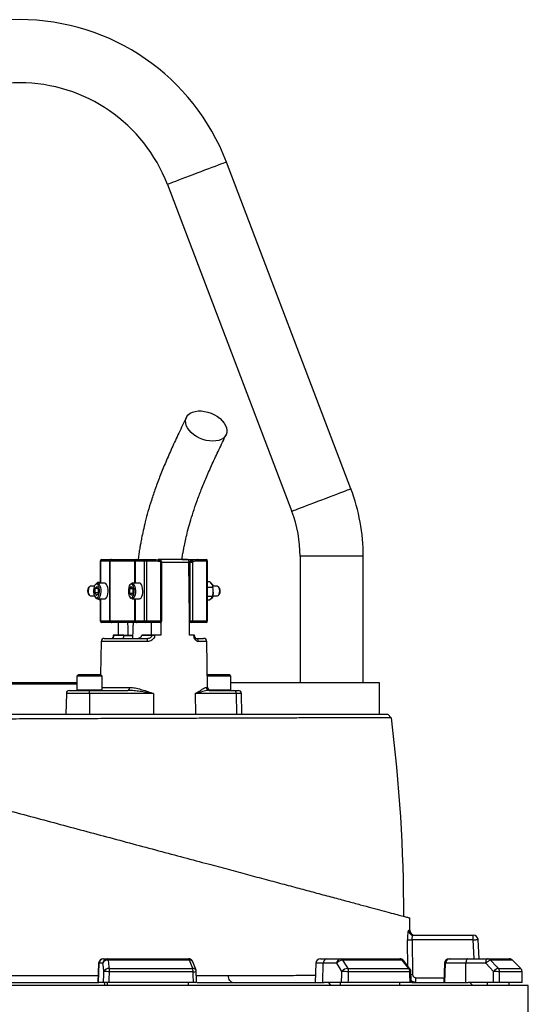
# Model space of a CAD drawing. Header units: millimetres. Extents: x 1568 to 5347, y 1283 to 6159.
# Tile 16 of 16: x 4418 to 5062, y 4911 to 6159. Entities that reach past the tile are written whole.
import ezdxf

# ---------------------------------------------------------------- set-up
doc = ezdxf.new("R2010")
doc.units = ezdxf.units.MM
doc.header["$LTSCALE"] = 2

msp = doc.modelspace()

# ---------------------------------------------------------------- linework, layer by layer
at = {"color": 7, "linetype": 'Continuous', "lineweight": 25}
for p, q in [((4837.2, 5564.2), (4679.5, 5978.4)), ((4604.8, 5950), (4762.4, 5535.8)), ((4772.9, 5478.9), (4772.9, 5318.9)), ((4852.9, 5318.9), (4852.9, 5478.9)), ((4519.9, 5472.9), (4519.9, 5444.9)), ((4531.8, 5472.9), (4520.1, 5472.9)), ((4521.9, 5474.9), (4533.6, 5474.9)), ((4532, 5472.9), (4531.8, 5472.9)), ((4531.8, 5396.9), (4531.8, 5472.9)), ((4563.8, 5472.9), (4532, 5472.9)), ((4532, 5472.9), (4532, 5396.9)), ((4533.6, 5474.9), (4533.9, 5474.9)), ((4533.9, 5474.9), (4565.3, 5474.9)), ((4564.2, 5472.9), (4563.8, 5472.9)), ((4575.9, 5472.9), (4564.2, 5472.9)), ((4565.3, 5474.9), (4566, 5474.9)), ((4566, 5474.9), (4577.7, 5474.9)), ((4578.5, 5472.9), (4575.9, 5472.9)), ((4575.9, 5396.9), (4575.9, 5472.9)), ((4577.7, 5474.9), (4588.6, 5474.9)), ((4578.5, 5472.9), (4578.5, 5396.9)), ((4589.5, 5472.9), (4578.5, 5472.9)), ((4630.4, 5474.9), (4594.1, 5474.9)), ((4596.7, 5396.9), (4596.7, 5471.5)), ((4597.8, 5396.9), (4597.8, 5471.5)), ((4623.5, 5474.9), (4642.8, 5474.9)), ((4633.9, 5471.5), (4632.1, 5470.5)), ((4632.1, 5470.5), (4632.1, 5470.9)), ((4633.9, 5396.9), (4633.9, 5471.5)), ((4633.9, 5471.5), (4636.5, 5471.5)), ((4634.9, 5473.3), (4634.8, 5473.3)), ((4636.5, 5471.5), (4636.5, 5396.9)), ((4642.8, 5474.9), (4653.8, 5474.9)), ((4654.7, 5472.9), (4643.7, 5472.9)), ((4654.7, 5396.9), (4654.7, 5472.9)), ((4655.8, 5396.9), (4655.8, 5472.9)), ((4506, 5440.2), (4505.1, 5439.1)), ((4512.4, 5440.9), (4507.2, 5440.9)), ((4513.1, 5438.2), (4515.4, 5440.6)), ((4514.2, 5443.7), (4513.4, 5442.7)), ((4517.3, 5437.2), (4515.4, 5440.6)), ((4515.7, 5444.7), (4516.8, 5446.2)), ((4525.5, 5444.9), (4516.2, 5444.9)), ((4516.8, 5446.2), (4519.9, 5446.2)), ((4556.9, 5437.6), (4559, 5440.6)), ((4558.2, 5443.7), (4557.3, 5442.7)), ((4561.1, 5437.9), (4559, 5440.6)), ((4569.5, 5444.9), (4560.2, 5444.9)), ((4658.6, 5446.3), (4655.8, 5446.3)), ((4658.6, 5446.3), (4661.4, 5442.8)), ((4662.3, 5442.7), (4661.5, 5443.7)), ((4662.2, 5440.8), (4662.1, 5441)), ((4668.5, 5440.9), (4662.1, 5440.9)), ((4670.6, 5439.1), (4669.7, 5440.2)), ((4505.1, 5430.6), (4506, 5429.6)), ((4507.2, 5428.9), (4512.4, 5428.9)), ((4513.1, 5438.2), (4512.9, 5432.5)), ((4512.9, 5432.5), (4514.9, 5429.1)), ((4517.1, 5432.5), (4512.9, 5432.5)), ((4516.8, 5438.2), (4513.1, 5438.2)), ((4517.1, 5431.5), (4514.9, 5429.1)), ((4517.3, 5437.2), (4517.1, 5431.5)), ((4556.9, 5437.6), (4557, 5431.8)), ((4561.1, 5437.6), (4556.9, 5437.6)), ((4557, 5431.8), (4559.2, 5429.1)), ((4561, 5431.8), (4557, 5431.8)), ((4561.2, 5432.2), (4559.2, 5429.1)), ((4561.1, 5437.9), (4561.2, 5432.2)), ((4662.5, 5439.2), (4655.8, 5439.2)), ((4661.8, 5427.8), (4655.8, 5427.8)), ((4661.9, 5428.2), (4662.2, 5429)), ((4662.1, 5428.9), (4668.5, 5428.9)), ((4669.7, 5429.6), (4670.6, 5430.6)), ((4513.4, 5427.1), (4514.2, 5426)), ((4516.2, 5424.9), (4525.5, 5424.9)), ((4518.7, 5423.5), (4516.3, 5424.9)), ((4518.7, 5423.5), (4519.9, 5423.5)), ((4519.9, 5424.9), (4519.9, 5396.9)), ((4557.3, 5427.1), (4558.2, 5426)), ((4560.2, 5424.9), (4569.5, 5424.9)), ((4657.3, 5423.4), (4655.8, 5423.4)), ((4657.3, 5423.4), (4660.4, 5425.6)), ((4661.5, 5426), (4662.3, 5427.1)), ((4520.1, 5396.9), (4531.8, 5396.9)), ((4533.6, 5394.9), (4521.9, 5394.9)), ((4531.8, 5396.9), (4532, 5396.9)), ((4532, 5396.9), (4563.8, 5396.9)), ((4533.9, 5394.9), (4533.6, 5394.9)), ((4565.3, 5394.9), (4533.9, 5394.9)), ((4542.8, 5378.9), (4543, 5394.9)), ((4563.8, 5396.9), (4564.2, 5396.9)), ((4564.2, 5396.9), (4575.9, 5396.9)), ((4566, 5394.9), (4565.3, 5394.9)), ((4577.7, 5394.9), (4566, 5394.9)), ((4575.9, 5396.9), (4578.5, 5396.9)), ((4595.8, 5394.9), (4577.7, 5394.9)), ((4578.5, 5396.9), (4596.7, 5396.9)), ((4596.5, 5395), (4596.6, 5378.9)), ((4632.9, 5378.9), (4632.7, 5396.9)), ((4632.7, 5396.9), (4633.9, 5396.9)), ((4635.7, 5394.9), (4632.7, 5394.9)), ((4633.9, 5396.9), (4636.5, 5396.9)), ((4653.8, 5394.9), (4635.7, 5394.9)), ((4636.5, 5396.9), (4654.7, 5396.9)), ((4536.4, 5378.9), (4536.4, 5378.8)), ((4536.8, 5378.9), (4536.8, 5378.8)), ((4549.6, 5378.9), (4536.8, 5378.9)), ((4536.8, 5378.8), (4549.6, 5378.8)), ((4549.6, 5378.9), (4549.6, 5378.8)), ((4549.6, 5378.9), (4555.1, 5378.9)), ((4560.7, 5378.1), (4549.6, 5378.1)), ((4572.3, 5378.8), (4572.3, 5378.9)), ((4585.1, 5378.9), (4572.3, 5378.9)), ((4572.3, 5378.8), (4585.1, 5378.8)), ((4585.1, 5378.8), (4585.1, 5378.9)), ((4588.8, 5378.9), (4588.8, 5378.8)), ((4596.6, 5378.9), (4588.8, 5378.9)), ((4638.3, 5378.9), (4632.9, 5378.9)), ((4638.3, 5378.8), (4638.3, 5378.9)), ((4638.9, 5378.9), (4638.3, 5378.9)), ((4639.3, 5378.8), (4639.3, 5378.9)), ((4521, 5370.9), (4520.3, 5328.8)), ((4525, 5374.9), (4579.7, 5374.9)), ((4530.7, 5375.1), (4530.7, 5374.9)), ((4532.4, 5375.1), (4532.4, 5374.9)), ((4536, 5375.1), (4536, 5374.9)), ((4540.6, 5375.1), (4540.6, 5374.9)), ((4640.8, 5374.9), (4650.7, 5374.9)), ((4642.6, 5374.9), (4642.6, 5375.1)), ((4655.7, 5312.8), (4654.7, 5370.9)), ((4492.3, 5328.9), (4490.3, 5326.9)), ((4492.3, 5328.9), (4493.6, 5328.9)), ((4493.6, 5328.9), (4520.3, 5328.9)), ((4522.3, 5326.9), (4520.3, 5328.9)), ((4655.4, 5328.9), (4655.4, 5328.8)), ((4655.4, 5328.9), (4656.7, 5328.9)), ((4656.7, 5328.9), (4683.4, 5328.9)), ((4685.4, 5326.9), (4683.4, 5328.9)), ((4490.3, 5316.9), (4167.9, 5316.9)), ((4169.9, 5318.9), (4490.3, 5318.9)), ((4490.3, 5326.9), (4490.3, 5309.7)), ((4491.8, 5326.9), (4490.3, 5326.9)), ((4522.3, 5326.9), (4491.8, 5326.9)), ((4522.3, 5309.7), (4522.3, 5326.9)), ((4685.4, 5326.9), (4655.4, 5326.9)), ((4685.4, 5309.7), (4685.4, 5326.9)), ((4685.4, 5318.9), (4872.9, 5318.9)), ((4872.9, 5318.9), (4872.9, 5278.9)), ((4476.9, 5304.9), (4476.4, 5278.9)), ((4480.9, 5308.9), (4506.1, 5308.9)), ((4506.1, 5308.9), (4554.8, 5308.9)), ((4587.4, 5304.9), (4506.1, 5304.9)), ((4506.1, 5304.9), (4506.1, 5278.9)), ((4587.4, 5304.9), (4587.4, 5278.9)), ((4640.2, 5304.9), (4640.5, 5278.9)), ((4692.1, 5304.9), (4640.2, 5304.9)), ((4658, 5308.9), (4689, 5308.9)), ((4689, 5308.9), (4694.8, 5308.9)), ((4692.1, 5304.9), (4692.4, 5278.9)), ((4699.3, 5278.9), (4698.8, 5304.9)), ((4888.4, 5274.3), (4883.8, 5278.9)), ((4888.4, 5274.3), (4888.4, 5274.3)), ((4911.9, 5004.9), (4911.9, 5020.6)), ((4914.9, 4992.9), (4915.4, 4948.8)), ((4992.2, 4992.9), (4914.9, 4992.9)), ((4916, 4998.9), (4992.2, 4998.9)), ((4992.2, 4992.9), (4992.2, 4998.9)), ((4998.1, 4993.2), (4999.4, 4968.9)), ((4523.8, 4968.9), (4524.3, 4968.9)), ((4524.3, 4968.9), (4528.9, 4968.9)), ((4528.9, 4968.9), (4631.5, 4968.9)), ((4632.9, 4967.1), (4529.7, 4967.1)), ((4798.7, 4968.9), (4806.7, 4968.9)), ((4806.7, 4968.9), (4824, 4968.9)), ((4824, 4968.9), (4899.1, 4968.9)), ((4902.3, 4967.1), (4826.7, 4967.1)), ((4912, 4956.1), (4903.8, 4966.6)), ((4961.8, 4968.9), (4962.9, 4968.9)), ((4962.9, 4968.9), (4984.9, 4968.9)), ((4984.9, 4968.9), (5010.2, 4968.9)), ((5010.2, 4968.9), (5037.6, 4968.9)), ((5041.8, 4967.1), (5014.2, 4967.1)), ((5052.3, 4956.6), (5041.9, 4967.1)), ((5052.3, 4956.6), (5041.9, 4967.1)), ((4517.8, 4963.1), (4516.9, 4938.9)), ((4517.5, 4938.9), (4518.4, 4963.1)), ((4523, 4963.1), (4518.4, 4963.1)), ((4531.2, 4956.6), (4636.9, 4956.6)), ((4641.1, 4954.5), (4637.1, 4965)), ((4792.7, 4963.1), (4791.8, 4938.9)), ((4801.5, 4938.9), (4802.1, 4963.1)), ((4819.4, 4963.1), (4802.1, 4963.1)), ((4833.2, 4956.6), (4910.6, 4956.6)), ((4955.8, 4963.1), (4955, 4938.9)), ((4956.1, 4938.9), (4957, 4963.1)), ((4982.9, 4963.1), (4957, 4963.1)), ((4982.6, 4938.9), (4982.9, 4963.1)), ((5008.1, 4963.1), (4982.9, 4963.1)), ((5023.9, 4956.6), (5052.2, 4956.6)), ((4637.5, 4952.4), (4531.5, 4952.4)), ((4911.9, 4952.4), (4834.3, 4952.4)), ((4919.4, 4938.9), (4919.4, 4944.9)), ((5053.9, 4952.4), (5025.5, 4952.4)), ((5061.9, 4934.9), (3773.9, 4934.9)), ((4317.6, 4938.9), (4518.1, 4938.9)), ((4524, 4938.9), (4518.1, 4938.9)), ((4524.8, 4938.9), (4525.5, 4934.9)), ((4528.9, 4934.9), (4528.9, 4938.9)), ((4637.9, 4938.9), (4531, 4938.9)), ((4631.5, 4934.9), (4631.5, 4938.9)), ((4642.7, 4938.9), (4803.5, 4938.9)), ((4825.5, 4938.9), (4803.5, 4938.9)), ((4808.7, 4938.9), (4811.3, 4934.9)), ((4824, 4934.9), (4824, 4938.9)), ((4912.2, 4938.9), (4834, 4938.9)), ((4899.1, 4934.9), (4899.1, 4938.9)), ((4914.4, 4938.9), (4985.6, 4938.9)), ((5017.7, 4938.9), (4985.6, 4938.9)), ((4987.9, 4938.9), (4991.7, 4934.9)), ((5010.2, 4934.9), (5010.2, 4938.9)), ((5054, 4938.9), (5025.4, 4938.9)), ((5037.6, 4934.9), (5037.6, 4938.9)), ((5061.9, 2814.9), (5061.9, 4934.9))]:
    msp.add_line(p, q, dxfattribs=at)
at = {"color": 8, "linetype": 'Continuous', "lineweight": 25}
for p, q in [((4812.9, 5478.9), (4772.9, 5478.9)), ((4852.9, 5478.9), (4812.9, 5478.9)), ((4520.1, 5472.9), (4519.9, 5472.9)), ((4520.1, 5472.9), (4520.1, 5444.9)), ((4563.8, 5444.9), (4563.8, 5472.9)), ((4564.2, 5472.9), (4564.2, 5444.9)), ((4596.7, 5471.5), (4597.8, 5471.5)), ((4632.1, 5470.9), (4597.8, 5470.9)), ((4655.8, 5472.9), (4654.7, 5472.9)), ((4520.1, 5424.9), (4520.1, 5396.9)), ((4563.8, 5396.9), (4563.8, 5424.9)), ((4564.2, 5424.9), (4564.2, 5396.9)), ((4519.9, 5396.9), (4520.1, 5396.9)), ((4596.7, 5396.9), (4597.8, 5396.9)), ((4654.7, 5396.9), (4655.8, 5396.9)), ((4549.6, 5378.8), (4560.9, 5378.8)), ((4579.2, 5370.9), (4521, 5370.9)), ((4654.7, 5370.9), (4644.2, 5370.9)), ((4506.1, 5304.9), (4476.9, 5304.9)), ((4490.3, 5309.7), (4491.8, 5309.7)), ((4491.8, 5309.7), (4522.3, 5309.7)), ((4522.3, 5312.8), (4556.6, 5312.8)), ((4654.1, 5312.8), (4655.7, 5312.8)), ((4657.3, 5309.7), (4685.4, 5309.7)), ((4698.8, 5304.9), (4692.1, 5304.9)), ((4993.4, 4968.9), (4992.2, 4992.9)), ((5041.8, 4967.1), (5041.9, 4967.1)), ((4518.4, 4963.1), (4517.8, 4963.1)), ((4802.1, 4963.1), (4792.7, 4963.1)), ((4957, 4963.1), (4955.8, 4963.1)), ((5052.2, 4956.6), (5052.3, 4956.6)), ((4919.4, 4944.9), (4955.2, 4944.9)), ((5053.9, 4952.4), (5054, 4952.4))]:
    msp.add_line(p, q, dxfattribs=at)
at = {"color": 8, "linetype": 'Continuous', "lineweight": 25, "flags": 128}
for points in [[(4679.5, 5978.4), (4679.4, 5978.4), (4678.5, 5978.1), (4677, 5977.5), (4674.9, 5976.7), (4672.3, 5975.7), (4669, 5974.4), (4665.3, 5973), (4661.2, 5971.5), (4656.8, 5969.8), (4652, 5968), (4647.1, 5966.1), (4642.2, 5964.2)], [(4642.2, 5964.2), (4637.2, 5962.3), (4632.3, 5960.5), (4627.6, 5958.7), (4623.1, 5957), (4619, 5955.4), (4615.3, 5954), (4612.1, 5952.8), (4609.4, 5951.7), (4607.3, 5950.9), (4605.8, 5950.4), (4605, 5950.1), (4604.8, 5950)], [(4837.2, 5564.2), (4837, 5564.1), (4836.1, 5563.8), (4834.7, 5563.3), (4832.6, 5562.5), (4829.9, 5561.4), (4826.6, 5560.2), (4822.9, 5558.8), (4818.8, 5557.2), (4814.4, 5555.5), (4809.7, 5553.8), (4804.8, 5551.9), (4799.8, 5550)], [(4799.8, 5550), (4794.8, 5548.1), (4789.9, 5546.2), (4785.2, 5544.4), (4780.7, 5542.7), (4776.6, 5541.2), (4772.9, 5539.8), (4769.7, 5538.5), (4767, 5537.5), (4764.9, 5536.7), (4763.4, 5536.2), (4762.6, 5535.8), (4762.4, 5535.8)], [(4596.7, 5471.5), (4596.8, 5471.9), (4596.8, 5472.3), (4596.9, 5472.6), (4596.8, 5472.9), (4596.7, 5473.1), (4596.6, 5473.3), (4596.6, 5473.3)], [(4639.3, 5378.8), (4639.3, 5378.8), (4639.2, 5378.8), (4639.1, 5378.8), (4638.9, 5378.8), (4638.7, 5378.8), (4638.3, 5378.8)], [(4913.4, 4948.8), (4914.3, 4948.8), (4915.4, 4948.8)]]:
    msp.add_lwpolyline(points, dxfattribs=at)
at = {"color": 7, "linetype": 'Continuous', "lineweight": 25, "flags": 128}
for points in [[(4662.4, 5624.8), (4658.3, 5625), (4654.1, 5625.7), (4649.8, 5626.9), (4645.7, 5628.6), (4641.8, 5630.6), (4638.3, 5633), (4635.1, 5635.7), (4632.4, 5638.6), (4630.3, 5641.6), (4628.8, 5644.7), (4628, 5647.7), (4627.8, 5650.7), (4628.3, 5653.5), (4629.5, 5656), (4631.3, 5658.2), (4633.7, 5660.1), (4636.6, 5661.5), (4640, 5662.5), (4643.7, 5663), (4647.7, 5663), (4651.9, 5662.5), (4656.1, 5661.5), (4660.3, 5660.1), (4664.3, 5658.2), (4668.1, 5656), (4671.5, 5653.5), (4674.4, 5650.7), (4676.8, 5647.7), (4678.6, 5644.7), (4679.8, 5641.6), (4680.3, 5638.6), (4680.1, 5635.7), (4679.3, 5633), (4677.8, 5630.6), (4675.7, 5628.6), (4673, 5626.9), (4669.8, 5625.7), (4666.3, 5625), (4662.4, 5624.8)], [(4577.7, 5474.9), (4577.8, 5474.8), (4578, 5474.7), (4578.1, 5474.5), (4578.3, 5474.3), (4578.4, 5474), (4578.5, 5473.6), (4578.5, 5473.3), (4578.5, 5472.9)], [(4588.6, 5474.9), (4588.8, 5474.8), (4589, 5474.7), (4589.1, 5474.5), (4589.2, 5474.3), (4589.3, 5474), (4589.4, 5473.6), (4589.5, 5473.3), (4589.5, 5472.9)], [(4596.6, 5473.3), (4596.5, 5473.3), (4596.3, 5473.3)], [(4632.7, 5396.9), (4632.7, 5402.1), (4632.1, 5470.5)], [(4634.9, 5473.3), (4635.1, 5473.3), (4635.3, 5473.3), (4635.5, 5473.1), (4635.7, 5472.9), (4636, 5472.6), (4636.2, 5472.3), (4636.4, 5471.9), (4636.5, 5471.5)], [(4643.7, 5472.9), (4643.7, 5473.3), (4643.6, 5473.6), (4643.5, 5474), (4643.4, 5474.3), (4643.3, 5474.5), (4643.2, 5474.7), (4643, 5474.8), (4642.8, 5474.9)], [(4654.7, 5472.9), (4654.6, 5473.3), (4654.6, 5473.6), (4654.5, 5474), (4654.4, 5474.3), (4654.3, 5474.5), (4654.1, 5474.7), (4654, 5474.8), (4653.8, 5474.9)], [(4507.2, 5440.9), (4507, 5440.9), (4506.1, 5440.3), (4505.4, 5439.2), (4504.9, 5437.5), (4504.6, 5435.5), (4504.7, 5433.4), (4505.1, 5431.5), (4505.7, 5430), (4506.5, 5429.1), (4507.2, 5428.9)], [(4518.8, 5434), (4518.8, 5436.5), (4518.4, 5438.8), (4517.8, 5440.9), (4517, 5442.5), (4516, 5443.4), (4515, 5443.7), (4513.9, 5443.2), (4513, 5442.1), (4512.2, 5440.4), (4511.7, 5438.2), (4511.4, 5435.8), (4511.5, 5433.3), (4511.8, 5430.9), (4512.4, 5428.8), (4513.2, 5427.3), (4514.2, 5426.3), (4515.3, 5426.1), (4516.3, 5426.5), (4517.3, 5427.7), (4518, 5429.4), (4518.6, 5431.5), (4518.8, 5434)], [(4514.2, 5443.7), (4515.2, 5444.6), (4516.4, 5444.9), (4517.5, 5444.4), (4518.5, 5443.2), (4519.4, 5441.4), (4520, 5439.2), (4520.4, 5436.6), (4520.4, 5433.8)], [(4529.7, 5433.8), (4529.7, 5436.6), (4529.4, 5439.2), (4528.7, 5441.4), (4527.9, 5443.2), (4526.8, 5444.4), (4525.7, 5444.9), (4525.5, 5444.9)], [(4562.8, 5435.2), (4562.6, 5437.7), (4562.1, 5439.9), (4561.4, 5441.7), (4560.5, 5443), (4559.5, 5443.6), (4558.4, 5443.5), (4557.4, 5442.7), (4556.5, 5441.3), (4555.9, 5439.3), (4555.5, 5437), (4555.4, 5434.5), (4555.5, 5432.1), (4556, 5429.8), (4556.8, 5428), (4557.7, 5426.7), (4558.7, 5426.1), (4559.7, 5426.2), (4560.8, 5427), (4561.6, 5428.4), (4562.3, 5430.4), (4562.7, 5432.7), (4562.8, 5435.2)], [(4558.2, 5443.7), (4558.6, 5444.1), (4559.7, 5444.8), (4560.9, 5444.7), (4562, 5443.9), (4562.9, 5442.4), (4563.7, 5440.4), (4564.2, 5437.9), (4564.4, 5435.3)], [(4573.7, 5435.3), (4573.5, 5437.9), (4573, 5440.4), (4572.3, 5442.4), (4571.3, 5443.9), (4570.2, 5444.7), (4569.5, 5444.9)], [(4671.1, 5435.1), (4670.9, 5437.1), (4670.4, 5438.9), (4669.7, 5440.2), (4668.9, 5440.8), (4668.5, 5440.9)], [(4520.4, 5433.8), (4520.1, 5431.2), (4519.6, 5428.8), (4518.8, 5426.9), (4517.8, 5425.6), (4516.6, 5424.9), (4515.5, 5425), (4514.4, 5425.8), (4514.2, 5426)], [(4525.5, 5424.9), (4526, 5424.9), (4527.1, 5425.6), (4528.1, 5426.9), (4528.9, 5428.8), (4529.5, 5431.2), (4529.7, 5433.8)], [(4564.4, 5435.3), (4564.3, 5432.6), (4563.9, 5430), (4563.2, 5427.8), (4562.3, 5426.2), (4561.2, 5425.2), (4560, 5424.9), (4558.9, 5425.3), (4558.2, 5426)], [(4569.5, 5424.9), (4570.5, 5425.2), (4571.6, 5426.2), (4572.5, 5427.8), (4573.2, 5430), (4573.6, 5432.6), (4573.7, 5435.3)], [(4668.5, 5428.9), (4669.1, 5429), (4669.9, 5429.8), (4670.5, 5431.2), (4670.9, 5433), (4671.1, 5435.1)], [(4661.5, 5426), (4660.5, 5425.2), (4659.5, 5424.9)], [(4555.1, 5378.9), (4555, 5388.4), (4554.9, 5394.9)], [(4578.5, 5396.9), (4578.5, 5396.5), (4578.5, 5396.1), (4578.4, 5395.8), (4578.3, 5395.5), (4578.1, 5395.2), (4578, 5395), (4577.8, 5394.9), (4577.7, 5394.9)], [(4584.5, 5394.9), (4584.5, 5388.4), (4584.4, 5378.9)], [(4595.8, 5394.9), (4596, 5394.9), (4596.1, 5395), (4596.3, 5395.2), (4596.4, 5395.5), (4596.5, 5395.8), (4596.6, 5396.1), (4596.6, 5396.5), (4596.7, 5396.9)], [(4635.7, 5394.9), (4635.8, 5394.9), (4636, 5395), (4636.2, 5395.2), (4636.3, 5395.5), (4636.4, 5395.8), (4636.5, 5396.1), (4636.5, 5396.5), (4636.5, 5396.9)], [(4653.8, 5394.9), (4654, 5394.9), (4654.1, 5395), (4654.3, 5395.2), (4654.4, 5395.5), (4654.5, 5395.8), (4654.6, 5396.1), (4654.6, 5396.5), (4654.7, 5396.9)], [(4556.6, 5312.8), (4556.6, 5312), (4556.5, 5311.3), (4556.3, 5310.6), (4556.1, 5310), (4555.8, 5309.5), (4555.5, 5309.2), (4555.1, 5308.9), (4554.8, 5308.9)], [(4909, 4992.8), (4909.2, 4992.8), (4909.6, 4992.8), (4910.2, 4992.8), (4910.9, 4992.8), (4911.8, 4992.8), (4912.8, 4992.8), (4913.8, 4992.9), (4914.9, 4992.9)], [(4992.2, 4992.9), (4993.3, 4992.9), (4994.5, 4993), (4995.5, 4993), (4996.4, 4993.1), (4997.1, 4993.1), (4997.7, 4993.2), (4998, 4993.2), (4998.1, 4993.2)], [(4529.7, 4967.1), (4529.6, 4967.5), (4529.6, 4967.9), (4529.5, 4968.2), (4529.4, 4968.4), (4529.3, 4968.6), (4529.2, 4968.8), (4529.1, 4968.8), (4528.9, 4968.9)], [(4529.7, 4967.1), (4530.9, 4958.6), (4531.2, 4956.6)], [(4636.9, 4956.6), (4633.7, 4965.1), (4632.9, 4967.1)], [(4826.7, 4967.1), (4831.9, 4958.6), (4833.2, 4956.6)], [(4910.6, 4956.6), (4903.9, 4965.1), (4902.3, 4967.1)], [(4984.9, 4968.9), (4984.5, 4968.8), (4984.1, 4968.4), (4983.8, 4967.9), (4983.5, 4967.2), (4983.2, 4966.3), (4983, 4965.3), (4982.9, 4964.2), (4982.9, 4963.1)], [(5008.1, 4963.1), (5008.2, 4964.2), (5008.3, 4965.3), (5008.5, 4966.3), (5008.7, 4967.2), (5009, 4967.9), (5009.4, 4968.4), (5009.8, 4968.8), (5010.2, 4968.9)], [(5014.2, 4967.1), (5022, 4958.6), (5023.9, 4956.6)], [(5052.2, 4956.6), (5043.8, 4965.1), (5041.8, 4967.1)], [(4524.5, 4952.6), (4523.8, 4957.7), (4523, 4963.1)], [(4825.8, 4952.6), (4822.7, 4957.7), (4819.4, 4963.1)], [(5017.8, 4952.6), (5013.1, 4957.7), (5008.1, 4963.1)], [(4641.9, 4938.8), (4641.8, 4942.2), (4641.5, 4952.6)], [(4687.3, 4938.9), (4686.4, 4939), (4685.5, 4939.5), (4684.6, 4940.3), (4683.9, 4941.4), (4683.2, 4942.7), (4682.7, 4944.3), (4682.3, 4946), (4682.2, 4947.7)], [(4913.6, 4938.7), (4913.6, 4942.2), (4913.3, 4952.5)], [(5054.1, 4938.6), (5054.1, 4942.1), (5054, 4952.4)]]:
    msp.add_lwpolyline(points, dxfattribs=at)
at = {"color": 7, "linetype": 'Continuous', "lineweight": 25}
for centre, radius, start, end in [((4417.9, 5878.9), 280, 20.8321, 159.1679), ((4417.9, 5878.9), 200, 20.8321, 159.1679), ((4612.9, 5478.9), 240, 0, 20.8321), ((4612.9, 5478.9), 160, 0, 20.8321), ((4521.9, 5472.9), 2, 90, 180), ((4522, 5473), 1.91, 92.9431, 182.6803), ((4533.7, 5473), 1.91, 92.9432, 182.6802), ((4533.9, 5472.9), 1.99, 90.2188, 180.2305), ((4565.6, 5473.1), 1.8, 100.073, 187.3856), ((4566.1, 5473), 1.91, 92.9431, 182.6801), ((4577.8, 5473), 1.91, 92.9431, 182.6805), ((4595.8, 5471.5), 2, 0, 67.9451), ((4635.7, 5471.5), 2, 112.0549, 115.6655), ((4653.8, 5472.9), 2, 0, 90), ((4659.2, 5442.1), 2.77, 35.2675, 84.0404), ((4659.6, 5440.1), 3.79, 12.3726, 71.4653), ((4642, 5434.9), 21, 356.1038, 16.0725), ((4511.9, 5434.9), 8.02, 148.2235, 211.7765), ((4659.4, 5429.9), 4.04, 290.3747, 345.6279), ((4643.7, 5434.5), 19.3, 343.4791, 357.1731), ((4664.8, 5435.4), 6.85, 357.1793, 32.6664), ((4664.4, 5434.5), 7.32, 328.2332, 4.3744), ((4521.9, 5396.9), 2, 180, 270), ((4522, 5396.8), 1.91, 177.327, 267.0428), ((4533.7, 5396.8), 1.91, 177.3271, 267.0427), ((4533.9, 5396.9), 1.99, 179.7763, 269.7675), ((4565.6, 5396.6), 1.8, 172.6231, 259.9119), ((4566.1, 5396.8), 1.91, 177.3272, 267.0428), ((4577.8, 5396.8), 1.91, 177.3268, 267.0428), ((4595.8, 5396.9), 2, 270, 0), ((4635.8, 5396.8), 1.91, 177.3272, 267.0428), ((4653.8, 5396.9), 2, 270, 0), ((4587, 5258), 120.9, 89.1273, 90.8727), ((4525, 5370.9), 4, 90, 179), ((4587.2, 5371.9), 8.01, 158.1856, 186.8407), ((4640.4, 5371.2), 3.71, 356.4171, 84.809), ((4650.7, 5370.9), 4, 1, 90), ((4480.9, 5304.9), 4, 90, 179), ((4491.1, 5309.7), 0.8, 180, 270), ((4657.5, 5305.9), 151.5, 178.8806, 180.3674), ((4521.5, 5309.7), 0.8, 270, 360), ((4658, 5312.8), 3.95, 180.2984, 269.3123), ((4659.7, 5312.9), 4, 181, 270), ((4684.6, 5309.7), 0.8, 270, 360), ((4688.5, 5305.3), 3.61, 354.3821, 81.7933), ((4694.8, 5304.9), 4, 1, 90), ((2904.2, 5023.9), 2000, 359.9636, 7.1916), ((4916, 5004.9), 5.99, 180.15, 269.8928), ((4917.9, 5004.9), 6, 180.0796, 269.6628), ((4992.2, 4992.9), 6, 3, 90), ((4523.8, 4962.9), 6, 90, 178), ((4524.3, 4962.9), 5.95, 90.4227, 178.4552), ((4529, 4962.9), 5.95, 90.4227, 178.4551), ((4529, 4960.7), 6.42, 83.7426, 158.5206), ((4631.5, 4962.9), 6, 20.5535, 90), ((4630.8, 4966.9), 2.12, 6.7389, 71.0132), ((4798.7, 4962.9), 6, 90, 178), ((4807.5, 4963.5), 5.38, 98.2359, 184.9179), ((4824.7, 4963.5), 5.38, 98.2359, 184.9179), ((4827.1, 4957.7), 9.46, 92.4554, 145.0671), ((4823.7, 4965.5), 3.41, 28.8251, 86.1063), ((4899.1, 4962.9), 6, 38.2646, 90), ((4898.9, 4964.8), 4.11, 34.8625, 87.9865), ((4961.8, 4962.9), 6, 90, 178), ((4962.9, 4962.9), 5.95, 90.3932, 178.4244), ((5017.5, 4955.6), 12, 106.0684, 141.3122), ((5010.1, 4963.4), 5.5, 42.8798, 89.674), ((5037.6, 4962.9), 6, 44.7469, 90), ((5037.6, 4963), 5.85, 44.4055, 89.907), ((4530.5, 4950.2), 6.42, 83.7591, 158.5222), ((4506.5, 4952.6), 25, 359.426, 9.1697), ((4623.5, 4952.6), 13.9, 359.0528, 16.7274), ((4635.5, 4952.4), 6, 1.8849, 20.553), ((4833.6, 4947.2), 9.46, 92.4708, 145.063), ((4826.4, 4952.5), 7.91, 358.91, 31.1761), ((4904.8, 4952.5), 7.05, 359.1105, 35.8778), ((4907.3, 4952.4), 6, 1.298, 38.2638), ((5027.2, 4945.1), 12, 106.0811, 141.3043), ((5019.4, 4952.4), 6.19, 359.7294, 42.9154), ((5047.9, 4952.4), 6.05, 359.9161, 44.4093), ((5048, 4952.4), 6, 0.363, 44.7461), ((4515.9, 4549.8), 402.9, 87.7862, 88.7812), ((4824.7, 4736.2), 216.4, 87.4615, 89.7093), ((5018.8, 4844.6), 108, 86.3973, 90.4867)]:
    msp.add_arc(centre, radius, start, end, dxfattribs=at)
at = {"color": 8, "linetype": 'Continuous', "lineweight": 25}
for centre, radius, start, end in [((4635.6, 5471.7), 1.78, 117.4793, 187.1228), ((4537, 5391.2), 12.4, 267.2026, 268.9291), ((4633.5, 4963.1), 4.07, 27.5725, 98.4108), ((4902.5, 4965.4), 1.71, 43.0081, 97.8609), ((4637.5, 4952.6), 4.07, 27.682, 98.3845), ((4910.8, 4954.9), 1.71, 43.0347, 97.8365), ((4636.9, 5004.4), 52, 270.6311, 275.0349), ((4912, 4958.8), 6.45, 269.0123, 281.8236)]:
    msp.add_arc(centre, radius, start, end, dxfattribs=at)
at = {"color": 7, "linetype": 'Continuous', "lineweight": 25}
for centre, major_axis, ratio, start_param, end_param in [((4400, 4797.2), (675.6, 19644.5), 0.006057, 4.719811, 4.72051), ((4405.9, 4796.9), (681.5, 19644.5), 0.00611, 4.719826, 4.720514), ((4405.9, 4796.9), (-650.4, 19644.5), 0.012035, 4.719215, 4.719903), ((4380.7, 4797.2), (525.8, 19644.5), 0.022431, 4.720203, 4.720902), ((4385.3, 4796.9), (530.4, 19644.5), 0.022626, 4.720224, 4.720912), ((4385.3, 4796.9), (-445.1, 19644.5), 0.026971, 4.719002, 4.71969), ((4371.4, 4797.2), (234.9, 19644.5), 0.03281, 4.719995, 4.720694), ((4373.4, 4796.9), (236.9, 19644.5), 0.033097, 4.720013, 4.720701), ((4373.4, 4796.9), (-120.3, 19644.5), 0.03469, 4.719401, 4.720089)]:
    msp.add_ellipse(centre, major_axis=major_axis, ratio=ratio, start_param=start_param, end_param=end_param, dxfattribs=at)
for points, knots in [([(4628.9, 5654.9), (4625.7, 5648.3), (4619.5, 5635.5), (4610.8, 5616.8), (4602.9, 5598.9), (4595.9, 5581.9), (4589.9, 5565.7), (4584.7, 5550.4), (4580.4, 5536.2), (4577, 5523.4), (4574.3, 5512.1), (4572.4, 5503), (4571.1, 5496), (4570.2, 5491), (4569.4, 5486.6), (4568.7, 5481.7), (4568.1, 5477.7), (4567.8, 5475.2), (4567.7, 5474.9)], [0, 0, 0, 0, 0.127576, 0.246229, 0.356245, 0.457658, 0.550247, 0.633902, 0.708546, 0.773826, 0.829404, 0.875162, 0.904689, 0.927936, 0.945192, 0.966121, 0.995499, 1, 1, 1, 1]), ([(4623.2, 5474.9), (4623.5, 5476.3), (4623.9, 5478.9), (4624.5, 5482.9), (4625.4, 5487.4), (4626.5, 5493.5), (4628.3, 5501.5), (4630.6, 5511.4), (4633.7, 5522.7), (4637.6, 5535.3), (4642.3, 5549.1), (4647.9, 5563.9), (4654.5, 5579.7), (4661.9, 5596.5), (4670.3, 5614.4), (4676.2, 5626.5), (4679.2, 5632.9)], [0, 0, 0, 0, 0.021947, 0.039292, 0.061997, 0.091491, 0.135883, 0.190174, 0.254489, 0.328961, 0.413776, 0.509231, 0.615562, 0.73284, 0.861054, 1, 1, 1, 1]), ([(4588.6, 5474.9), (4589.8, 5474.8), (4592.4, 5474.7), (4594.9, 5473.8), (4596.3, 5473.3)], [0, 0, 0, 0, 0.458117, 1, 1, 1, 1]), ([(4596.7, 5471.5), (4596.6, 5471.5), (4594.3, 5472.4), (4591.8, 5472.6), (4589.5, 5472.9)], [0, 0, 0, 0, 0.04399, 1, 1, 1, 1]), ([(4594.1, 5474.9), (4593.9, 5474.9), (4593.4, 5474.9), (4593, 5474.5), (4592.8, 5474.4)], [0, 0, 0, 0, 0.479095, 1, 1, 1, 1]), ([(4595.4, 5473.6), (4595.4, 5473.6), (4595.3, 5474), (4594.9, 5474.5), (4594.5, 5474.8), (4594.2, 5474.9), (4594.1, 5474.9)], [0, 0, 0, 0, 0.0262732, 0.4059407, 0.8043396, 1, 1, 1, 1]), ([(4630.3, 5474.9), (4630.5, 5474.8), (4630.8, 5474.8), (4631.3, 5474.3), (4631.8, 5473.4), (4632.1, 5472.2), (4632.1, 5471.3), (4632.1, 5470.9)], [0, 0, 0, 0, 0.141071, 0.374134, 0.601091, 0.816855, 1, 1, 1, 1]), ([(4632.1, 5471.7), (4632.8, 5472.1), (4633.8, 5472.7), (4634.7, 5473.2), (4634.9, 5473.3)], [0, 0, 0, 0, 0.783225, 1, 1, 1, 1]), ([(4634.9, 5473.3), (4635, 5473.4), (4636.3, 5473.9), (4639, 5474.7), (4641.5, 5474.8), (4642.8, 5474.9)], [0, 0, 0, 0, 0.043859, 0.514837, 1, 1, 1, 1]), ([(4643.7, 5472.9), (4642.5, 5472.8), (4640, 5472.7), (4637.7, 5471.9), (4636.5, 5471.5)], [0, 0, 0, 0, 0.492257, 1, 1, 1, 1]), ([(4661.4, 5442.8), (4661.4, 5442.7), (4662, 5441.5), (4662.3, 5440.3), (4662.5, 5439.2)], [0, 0, 0, 0, 0.070197, 1, 1, 1, 1]), ([(4660.4, 5425.6), (4660.4, 5425.7), (4661.2, 5426.4), (4661.5, 5427.1), (4661.8, 5427.8)], [0, 0, 0, 0, 0.070194, 1, 1, 1, 1]), ([(4663, 5433.5), (4662.8, 5432), (4662.5, 5430.1), (4661.9, 5428.2), (4661.8, 5427.8)], [0, 0, 0, 0, 0.773119, 1, 1, 1, 1]), ([(4663, 5433.5), (4663, 5434.5), (4663, 5435.5), (4662.8, 5437.4), (4662.7, 5438.3), (4662.5, 5439.2)], [0, 0, 0, 0, 0.5, 0.5, 1, 1, 1, 1]), ([(4561.5, 5394.9), (4561.4, 5393), (4561.1, 5386.3), (4560.9, 5379.7), (4560.8, 5374.9)], [0, 0, 0, 0, 0.28188, 1, 1, 1, 1]), ([(4536.4, 5378.8), (4536.4, 5378.7), (4536.4, 5378.1), (4536.2, 5377.1), (4535.8, 5376), (4535.3, 5375.2), (4534.8, 5374.9), (4534.8, 5374.9), (4534.8, 5374.9)], [0, 0, 0, 0, 0.048399, 0.219924, 0.396526, 0.590612, 0.807436, 1, 1, 1, 1]), ([(4536.8, 5378.8), (4536.8, 5378.5), (4536.8, 5378.1), (4536.7, 5377.5), (4536.6, 5377.2), (4536.4, 5376.7), (4536.4, 5376.5), (4536.2, 5376.1), (4536.1, 5375.9), (4535.9, 5375.6), (4535.8, 5375.4), (4535.6, 5375.2), (4535.5, 5375.1), (4535.2, 5374.9), (4535.1, 5374.9), (4534.9, 5374.9)], [0, 0, 0, 0, 0.125, 0.125, 0.25, 0.25, 0.375, 0.375, 0.5, 0.5, 0.625, 0.625, 0.75, 0.75, 1, 1, 1, 1]), ([(4536.4, 5378.9), (4536.5, 5378.9), (4536.5, 5378.9), (4536.7, 5378.9), (4536.8, 5378.9)], [0, 0, 0, 0, 0.686021, 1, 1, 1, 1]), ([(4549.6, 5378.1), (4549.6, 5378), (4549.5, 5377.6), (4549.4, 5376.8), (4549.1, 5375.8), (4548.6, 5375), (4548.3, 5374.9), (4548.2, 5374.9)], [0, 0, 0, 0, 0.0460506, 0.1787254, 0.3696918, 0.6579015, 1, 1, 1, 1]), ([(4566.5, 5374.9), (4567.6, 5375), (4569.1, 5375.1), (4571, 5376.2), (4571.9, 5377.1), (4572.1, 5377.9), (4572.2, 5378.1)], [0, 0, 0, 0, 0.499942, 0.696621, 0.895066, 1, 1, 1, 1]), ([(4588.8, 5378.8), (4588.7, 5378), (4588.5, 5376.3), (4587.1, 5374.1), (4585, 5372.3), (4582.3, 5371.2), (4580.3, 5371), (4579.2, 5370.9)], [0, 0, 0, 0, 0.18176, 0.365861, 0.558179, 0.769182, 1, 1, 1, 1]), ([(4579.7, 5374.9), (4580.3, 5374.9), (4580.9, 5374.9), (4582.1, 5375.2), (4582.6, 5375.4), (4583.4, 5375.9), (4583.7, 5376.1), (4584.1, 5376.5), (4584.4, 5376.7), (4584.7, 5377.2), (4584.9, 5377.5), (4585.1, 5378.1), (4585.1, 5378.5), (4585.1, 5378.8)], [0, 0, 0, 0, 0.25, 0.25, 0.5, 0.5, 0.625, 0.625, 0.75, 0.75, 0.875, 0.875, 1, 1, 1, 1]), ([(4585.1, 5378.9), (4585.3, 5378.9), (4585.8, 5378.9), (4586.9, 5378.9), (4588, 5378.9), (4588.6, 5378.9), (4588.8, 5378.9)], [0, 0, 0, 0, 0.293557, 0.587115, 0.880654, 1, 1, 1, 1]), ([(4638.3, 5378.9), (4638.6, 5378.9), (4639.1, 5378.9), (4639.3, 5378.9), (4639.3, 5378.9), (4639.3, 5378.9)], [0, 0, 0, 0, 0.473708, 0.947416, 1, 1, 1, 1]), ([(4644.2, 5370.9), (4643.5, 5371), (4642.1, 5371.2), (4640.2, 5372.9), (4638.9, 5375.3), (4638.4, 5377.4), (4638.3, 5378.5), (4638.3, 5378.8)], [0, 0, 0, 0, 0.2643512, 0.5266135, 0.7504069, 0.9442354, 1, 1, 1, 1]), ([(4640.9, 5374.8), (4640.9, 5374.8), (4641, 5374.8), (4640.8, 5374.9), (4640.3, 5375.4), (4639.7, 5376.4), (4639.4, 5377.6), (4639.3, 5378.4), (4639.3, 5378.8)], [0, 0, 0, 0, 0.0217275, 0.2560822, 0.4836548, 0.6751778, 0.8431721, 1, 1, 1, 1]), ([(4587.4, 5304.9), (4587.4, 5304.9), (4582.3, 5305.8), (4574.7, 5307.1), (4564.6, 5308.3), (4558.8, 5308.8), (4555.5, 5308.9), (4554.8, 5308.9)], [0, 0, 0, 0, 0.002286, 0.467145, 0.696955, 0.928045, 1, 1, 1, 1]), ([(4556.6, 5312.8), (4557.3, 5312.8), (4560.3, 5312.7), (4565.8, 5311.8), (4572.9, 5309.8), (4580.1, 5307.5), (4585, 5305.8), (4587.4, 5304.9), (4587.4, 5304.9)], [0, 0, 0, 0, 0.073772, 0.304752, 0.53626, 0.766982, 0.997774, 1, 1, 1, 1]), ([(4640.2, 5304.9), (4640.2, 5304.9), (4640.7, 5305.2), (4642.9, 5306.5), (4646.3, 5308.6), (4649.8, 5310.8), (4652.4, 5312.4), (4653.5, 5312.7), (4654.1, 5312.8)], [0, 0, 0, 0, 0.002226, 0.076482, 0.335853, 0.595041, 0.797769, 1, 1, 1, 1]), ([(4658, 5308.9), (4657, 5308.8), (4655, 5308.7), (4650, 5307.6), (4645, 5306.2), (4640.9, 5305.1), (4640.2, 5304.9), (4640.2, 5304.9)], [0, 0, 0, 0, 0.199842, 0.401096, 0.899213, 0.997714, 1, 1, 1, 1]), ([(4331.6, 5278.9), (4332.6, 5278.9), (4334.6, 5278.9), (4337.7, 5278.9), (4340.8, 5278.9), (4343.8, 5278.9), (4346.9, 5278.9), (4350, 5278.9), (4353.1, 5278.9), (4356.2, 5278.9), (4359.3, 5278.9), (4362.4, 5278.9), (4365.4, 5278.9), (4368.6, 5278.9), (4371.7, 5278.9), (4374.8, 5278.9), (4377.9, 5278.9), (4384.1, 5278.9), (4393.3, 5278.9), (4405.7, 5278.9), (4418, 5278.9), (4434.6, 5278.9), (4455.2, 5278.9), (4479.9, 5278.9), (4504.5, 5278.9), (4528.8, 5278.9), (4552.8, 5278.9), (4576.4, 5278.9), (4599.6, 5278.9), (4622.4, 5278.9), (4644.6, 5278.9), (4666.2, 5278.9), (4687.2, 5278.9), (4714.1, 5278.9), (4745.6, 5278.9), (4776, 5278.9), (4799.8, 5278.9), (4818.3, 5278.9), (4833.3, 5278.9), (4845.4, 5278.9), (4853.4, 5278.9), (4859.1, 5278.9), (4863.1, 5278.9), (4866.7, 5278.9), (4869.4, 5278.9), (4871.4, 5278.9), (4872.7, 5278.9), (4874, 5278.9), (4875.2, 5278.9), (4876.4, 5278.9), (4877.4, 5278.9), (4878.4, 5278.9), (4879.3, 5278.9), (4880.1, 5278.9), (4880.8, 5278.9), (4881.5, 5278.9), (4882.1, 5278.9), (4882.6, 5278.9), (4883, 5278.9), (4883.4, 5278.9), (4883.7, 5278.9), (4883.8, 5278.9), (4883.8, 5278.9)], [0, 0, 0, 0, 0.003929, 0.007858, 0.011788, 0.015718, 0.019648, 0.023579, 0.027511, 0.031444, 0.035379, 0.039315, 0.043252, 0.047191, 0.051132, 0.055076, 0.059021, 0.062969, 0.078552, 0.094135, 0.109728, 0.125342, 0.156661, 0.187888, 0.219108, 0.250408, 0.281648, 0.312882, 0.344038, 0.375154, 0.406522, 0.437897, 0.469176, 0.500433, 0.563001, 0.625384, 0.667086, 0.708605, 0.750168, 0.781531, 0.812901, 0.828518, 0.84412, 0.859721, 0.875332, 0.8827, 0.890058, 0.897405, 0.904745, 0.912077, 0.919404, 0.926726, 0.934045, 0.941363, 0.94868, 0.955998, 0.963318, 0.970642, 0.977971, 0.985306, 0.992649, 1, 1, 1, 1]), ([(4888.4, 5274.3), (4887.9, 5274.3), (4886.7, 5274.3), (4881.5, 5274.2), (4873.9, 5274.2), (4863.7, 5274.2), (4850.8, 5274.2), (4835.6, 5274.1), (4818, 5274.1), (4799, 5274), (4779.1, 5274), (4758.5, 5273.9), (4736.4, 5273.8), (4713.1, 5273.8), (4688.4, 5273.7), (4662.4, 5273.6), (4635, 5273.5), (4606.7, 5273.4), (4577.6, 5273.3), (4547.7, 5273.2), (4516.9, 5273.1), (4485.3, 5273), (4453.4, 5272.9), (4421.5, 5272.7), (4390.2, 5272.6), (4359.8, 5272.4), (4340.1, 5272.3), (4330.3, 5272.3)], [0, 0, 0, 0, 0.042984, 0.0861, 0.129218, 0.172203, 0.215165, 0.258256, 0.301349, 0.344315, 0.381914, 0.419635, 0.457399, 0.495124, 0.532728, 0.571372, 0.610141, 0.648955, 0.687728, 0.726376, 0.766111, 0.805977, 0.845889, 0.885757, 0.925493, 0.962746, 1, 1, 1, 1]), ([(4044.2, 5253.1), (4049.2, 5251.7), (4060.8, 5248.6), (4080.4, 5243.3), (4102.9, 5237.3), (4126.8, 5230.9), (4151.9, 5224.2), (4178.3, 5217.1), (4206.2, 5209.6), (4235.3, 5201.8), (4265.3, 5193.8), (4295.9, 5185.6), (4327.5, 5177.1), (4360.1, 5168.4), (4393.5, 5159.4), (4427.2, 5150.4), (4460.9, 5141.4), (4494.5, 5132.4), (4528, 5123.4), (4561.2, 5114.5), (4593.8, 5105.8), (4625.7, 5097.2), (4655.1, 5089.4), (4682, 5082.2), (4706.5, 5075.6), (4730.1, 5069.3), (4752.7, 5063.2), (4774.1, 5057.5), (4794.7, 5051.9), (4814.4, 5046.7), (4832.8, 5041.7), (4849.4, 5037.3), (4864.1, 5033.4), (4877.3, 5029.8), (4888.8, 5026.7), (4898.4, 5024.2), (4905.6, 5022.2), (4909.6, 5021.2), (4911.6, 5020.6), (4911.8, 5020.6), (4911.9, 5020.6)], [0, 0, 0, 0, 0.020443, 0.046364, 0.072368, 0.098403, 0.124412, 0.150338, 0.17716, 0.204065, 0.231001, 0.257909, 0.284735, 0.312852, 0.341063, 0.369306, 0.397516, 0.425632, 0.454063, 0.48259, 0.51115, 0.53968, 0.568113, 0.592016, 0.616016, 0.640055, 0.664079, 0.688049, 0.711931, 0.738049, 0.764271, 0.79053, 0.816756, 0.842878, 0.873072, 0.903344, 0.933621, 0.963823, 0.981911, 1, 1, 1, 1]), ([(4910, 5004.8), (4910, 5004.8), (4909.8, 5004.6), (4909.4, 5003.1), (4909.1, 5000.4), (4909, 4996.8), (4909, 4994.2), (4909, 4992.8)], [0, 0, 0, 0, 0.144097, 0.358011, 0.571682, 0.785654, 1, 1, 1, 1]), ([(4914.9, 4992.9), (4914.9, 4993.5), (4914.9, 4994.9), (4915.1, 4996.7), (4915.4, 4998), (4915.7, 4998.8), (4915.9, 4998.8), (4916, 4998.9)], [0, 0, 0, 0, 0.211872, 0.424332, 0.638295, 0.854149, 1, 1, 1, 1]), ([(4915.4, 4948.8), (4915.4, 4948.5), (4915.4, 4947.8), (4915.9, 4946.7), (4916.8, 4945.7), (4918, 4945), (4918.9, 4944.9), (4919.4, 4944.9)], [0, 0, 0, 0, 0.131539, 0.347837, 0.564972, 0.782488, 1, 1, 1, 1]), ([(4531, 4938.9), (4530.4, 4938.9), (4529, 4938.9), (4527, 4938.9), (4525.4, 4938.9), (4524.4, 4938.9), (4524.1, 4938.9), (4524, 4938.9)], [0, 0, 0, 0, 0.213876, 0.427754, 0.641572, 0.85527, 1, 1, 1, 1]), ([(4641.9, 4938.9), (4641.8, 4938.9), (4641.7, 4938.9), (4640.7, 4938.9), (4639.4, 4938.9), (4638.3, 4938.9), (4637.9, 4938.9)], [0, 0, 0, 0, 0.264685, 0.538848, 0.813166, 1, 1, 1, 1]), ([(4834, 4938.9), (4833.4, 4938.9), (4832.3, 4938.9), (4830.2, 4938.9), (4828.2, 4938.9), (4826.6, 4938.9), (4825.8, 4938.9), (4825.5, 4938.9)], [0, 0, 0, 0, 0.213878, 0.427754, 0.641575, 0.855269, 1, 1, 1, 1]), ([(4913.6, 4938.9), (4913.6, 4938.9), (4913.6, 4938.9), (4913.1, 4938.9), (4912.5, 4938.9), (4912.2, 4938.9)], [0, 0, 0, 0, 0.196909, 0.674631, 1, 1, 1, 1]), ([(4919.4, 4938.9), (4918.2, 4939), (4916.1, 4939.1), (4914.4, 4940.3), (4913.6, 4940.8)], [0, 0, 0, 0, 0.542283, 1, 1, 1, 1]), ([(5025.4, 4938.9), (5025.1, 4938.9), (5024.5, 4938.9), (5022.9, 4938.9), (5021, 4938.9), (5019.2, 4938.9), (5018.1, 4938.9), (5017.7, 4938.9)], [0, 0, 0, 0, 0.213877, 0.427753, 0.641574, 0.855265, 1, 1, 1, 1])]:
    msp.add_open_spline(points, degree=3, knots=knots, dxfattribs=at)
for points in [[(4549.6, 5378.8), (4549.6, 5378.6), (4549.6, 5378.3), (4549.6, 5378.1)], [(4572.3, 5378.8), (4572.3, 5378.6), (4572.3, 5378.3), (4572.2, 5378.1)]]:
    msp.add_open_spline(points, degree=3, dxfattribs=at)
at = {"color": 8, "linetype": 'Continuous', "lineweight": 25}
for points, knots in [([(4910, 5004.8), (4910.6, 5004.8), (4911.7, 5004.9), (4911.8, 5004.9), (4911.9, 5004.9)], [0, 0, 0, 0, 0.499521, 1, 1, 1, 1]), ([(4909.3, 4959.6), (4909.3, 4960), (4909.1, 4971), (4909, 4982.1), (4909, 4992.8)], [0, 0, 0, 0, 0.034595, 1, 1, 1, 1]), ([(4318.5, 4947.7), (4323.6, 4947.7), (4340, 4947.7), (4368.1, 4947.7), (4402.4, 4947.7), (4436.8, 4947.7), (4471.1, 4947.7), (4497.9, 4947.7), (4513.2, 4947.7), (4517.2, 4947.7)], [0, 0, 0, 0, 0.0789136, 0.2512083, 0.4233026, 0.5948098, 0.7661533, 0.9380829, 1, 1, 1, 1]), ([(4641.6, 4947.7), (4645.3, 4947.7), (4659.2, 4947.7), (4672.4, 4947.7), (4682.2, 4947.7)], [0, 0, 0, 0, 0.264747, 1, 1, 1, 1]), ([(4682.2, 4947.7), (4690.5, 4947.7), (4707.3, 4947.8), (4731.2, 4947.8), (4753.9, 4947.8), (4774.4, 4947.9), (4786.6, 4947.9), (4792.2, 4947.9)], [0, 0, 0, 0, 0.205874, 0.412575, 0.619697, 0.826814, 1, 1, 1, 1])]:
    msp.add_open_spline(points, degree=3, knots=knots, dxfattribs=at)

doc.saveas('drawing.dxf')
